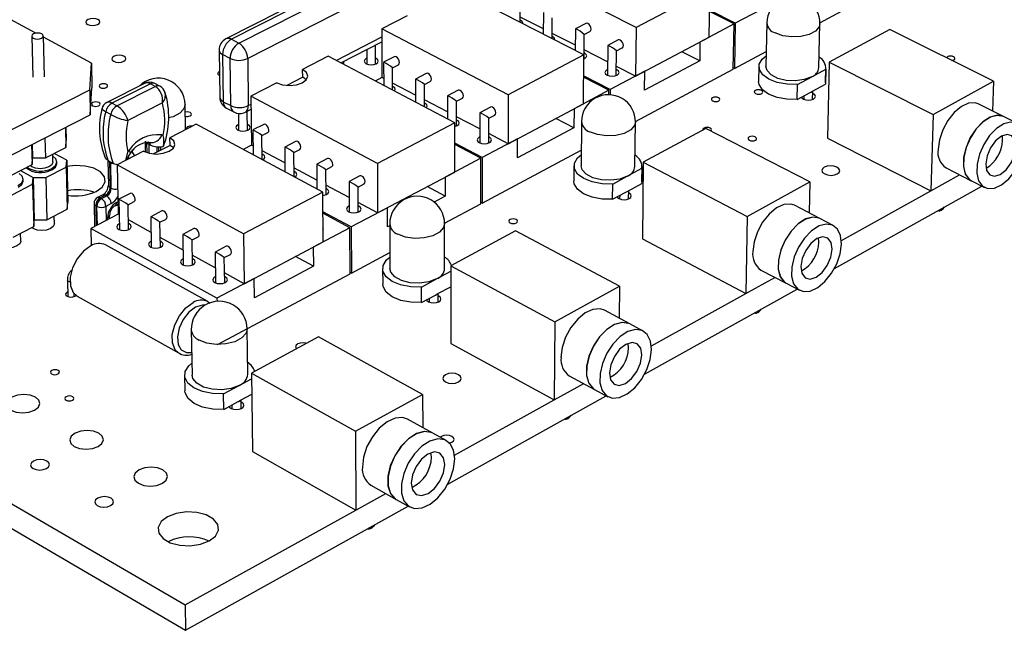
# Model space of a CAD drawing. Extents: x 66 to 206, y 55 to 131.
# Tile 3 of 8: x 115 to 165, y 55 to 86. Entities that reach past the tile are written whole.
import ezdxf

# ---------------------------------------------------------------- set-up
doc = ezdxf.new("R2010")
doc.units = 0
doc.layers.get('0').update_dxf_attribs({"linetype": 'CONTINUOUS'})

msp = doc.modelspace()

# ---------------------------------------------------------------- linework, layer by layer
at = {"color": 7, "linetype": 'CONTINUOUS'}
for p, q in [((116.042, 85.757), (98.706, 95.075)), ((139.409, 92.406), (125.743, 85.472)), ((139.691, 92.388), (126.024, 85.449)), ((126.402, 85.249), (140.069, 92.197)), ((140.509, 91.438), (126.85, 84.471)), ((146.657, 86.048), (140.206, 89.329)), ((143.991, 84.648), (137.539, 87.96)), ((150.422, 88.026), (146.657, 86.048)), ((150.384, 85.556), (150.422, 88.026)), ((140.751, 86.311), (140.755, 87.37)), ((151.717, 86.262), (150.405, 86.923)), ((153.444, 87.176), (151.717, 86.262)), ((156.032, 86.286), (157.841, 87.252)), ((134.977, 86.644), (133.687, 85.982)), ((141.929, 85.978), (140.752, 86.582)), ((141.933, 86.81), (141.928, 85.707)), ((142.376, 85.477), (142.382, 86.538)), ((151.655, 86.229), (150.404, 86.86)), ((140.138, 82.624), (133.687, 85.982)), ((133.687, 85.982), (133.698, 83.5)), ((143.569, 85.973), (143.561, 84.868)), ((144.1, 86.252), (143.57, 85.975)), ((146.657, 86.048), (146.63, 83.567)), ((151.655, 86.229), (149.917, 85.309)), ((151.617, 83.93), (151.655, 86.229)), ((151.717, 86.262), (151.679, 83.963)), ((153.327, 86.292), (153.285, 84.059)), ((155.983, 84.003), (156.031, 86.235)), ((159.6, 85.949), (156.509, 84.286)), ((164.895, 83.313), (159.6, 85.949)), ((115.832, 85.604), (115.885, 83.526)), ((116.478, 83.542), (116.427, 85.62)), ((118.879, 84.233), (116.428, 85.55)), ((126.024, 85.449), (126.402, 85.249)), ((143.563, 85.14), (142.378, 85.748)), ((144.009, 84.452), (144.019, 85.701)), ((144.019, 85.7), (144.309, 85.852)), ((145.744, 85.412), (145.215, 85.133)), ((146.63, 83.567), (150.384, 85.556)), ((125.395, 84.895), (125.429, 82.494)), ((131.599, 84.244), (133.69, 85.32)), ((132.924, 84.926), (132.928, 84.186)), ((133.375, 84.188), (133.37, 85.156)), ((145.206, 84.297), (144.013, 84.91)), ((145.214, 85.132), (145.2, 83.612)), ((145.665, 84.858), (145.955, 85.011)), ((149.917, 85.309), (149.903, 84.347)), ((125.95, 84.471), (125.572, 84.671)), ((125.572, 84.671), (125.606, 82.269)), ((125.983, 82.068), (125.95, 84.471)), ((126.85, 84.471), (126.881, 82.068)), ((130.959, 84.581), (129.651, 83.909)), ((137.41, 81.191), (130.959, 84.581)), ((134.328, 84.554), (133.785, 84.274)), ((143.991, 84.648), (140.138, 82.624)), ((143.972, 82.159), (143.991, 84.648)), ((145.652, 83.606), (145.665, 84.859)), ((149.903, 84.347), (148.985, 84.814)), ((151.679, 83.963), (153.299, 84.828)), ((118.794, 82.866), (118.879, 84.233)), ((118.879, 84.233), (118.907, 82.97)), ((129.654, 83.519), (129.651, 83.909)), ((131.748, 84.166), (131.747, 84.321)), ((133.784, 84.273), (133.789, 83.094)), ((134.24, 83.997), (134.536, 84.151)), ((134.244, 82.855), (134.24, 83.998)), ((146.63, 83.567), (145.657, 84.066)), ((146.625, 81.265), (151.617, 83.93)), ((149.903, 84.347), (147.091, 82.853)), ((151.679, 83.963), (151.618, 83.994)), ((152.925, 84.066), (152.911, 83.299)), ((155.617, 83.536), (156.335, 83.923)), ((156.335, 83.923), (156.318, 83.155)), ((156.325, 83.226), (156.342, 83.994)), ((156.509, 84.286), (156.422, 80.418)), ((156.509, 84.286), (161.806, 81.621)), ((129.654, 83.519), (128.84, 83.1)), ((129.827, 83.389), (129.654, 83.519)), ((133.698, 83.5), (133.354, 83.322)), ((133.788, 83.453), (133.698, 83.5)), ((135.954, 83.705), (135.411, 83.423)), ((135.411, 83.422), (135.414, 82.24)), ((145.272, 82.848), (143.982, 83.513)), ((145.336, 82.882), (143.983, 83.579)), ((147.102, 83.817), (145.336, 82.882)), ((147.091, 82.853), (147.102, 83.817)), ((154.897, 83.149), (155.617, 83.536)), ((108.582, 77.701), (118.794, 82.866)), ((118.794, 82.866), (118.822, 81.601)), ((118.822, 81.601), (118.907, 82.97)), ((121.579, 83.197), (119.665, 82.226)), ((121.884, 83.184), (119.924, 82.188)), ((120.178, 82.051), (122.139, 83.048)), ((122.139, 83.048), (121.884, 83.184)), ((122.365, 83.061), (122.111, 83.197)), ((128.336, 83.234), (127.017, 82.556)), ((135.413, 82.6), (134.243, 83.214)), ((135.867, 83.146), (136.164, 83.3)), ((135.869, 82.001), (135.867, 83.147)), ((145.336, 82.882), (145.333, 82.618)), ((154.882, 82.38), (154.897, 83.149)), ((155.661, 82.801), (156.318, 83.155)), ((156.325, 83.226), (156.318, 83.155)), ((161.806, 81.621), (164.895, 83.313)), ((164.895, 83.313), (164.845, 81.79)), ((133.467, 79.12), (127.017, 82.556)), ((127.017, 82.556), (127.047, 80.057)), ((137.047, 81.743), (135.869, 82.361)), ((137.589, 82.85), (137.047, 82.567)), ((137.047, 82.566), (137.047, 81.382)), ((137.504, 82.289), (137.801, 82.445)), ((140.138, 82.624), (140.131, 80.125)), ((145.272, 82.848), (143.494, 81.907)), ((145.27, 82.621), (145.272, 82.848)), ((154.882, 82.38), (155.54, 82.736)), ((155.219, 82.562), (155.215, 82.396)), ((155.54, 82.736), (155.661, 82.801)), ((155.665, 82.386), (155.674, 82.808)), ((120.178, 82.051), (119.924, 82.188)), ((122.497, 82.205), (120.736, 81.307)), ((123.677, 80.842), (123.656, 82.117)), ((125.606, 82.269), (125.983, 82.068)), ((125.764, 81.944), (126.141, 81.743)), ((126.73, 81.738), (127.025, 81.89)), ((137.504, 81.032), (137.504, 82.29)), ((139.234, 81.99), (138.692, 81.706)), ((140.131, 80.125), (143.972, 82.159)), ((143.494, 81.907), (143.487, 80.938)), ((165.398, 81.513), (164.112, 82.156)), ((108.626, 76.421), (118.822, 81.601)), ((119.862, 81.613), (119.607, 81.751)), ((126.373, 81.671), (126.385, 80.806)), ((126.837, 80.812), (126.824, 81.787)), ((138.691, 80.88), (137.504, 81.503)), ((138.692, 81.705), (138.69, 80.169)), ((139.147, 80.166), (139.15, 81.429)), ((139.15, 81.428), (139.447, 81.585)), ((143.487, 80.938), (142.568, 81.416)), ((161.806, 81.621), (161.694, 77.731)), ((166.085, 81.17), (165.405, 81.509)), ((117.551, 80.955), (117.575, 79.941)), ((117.582, 80.971), (117.598, 80.285)), ((124.225, 81.123), (122.886, 80.435)), ((130.675, 77.653), (124.225, 81.123)), ((127.666, 81.113), (127.111, 80.826)), ((137.41, 81.191), (133.467, 79.12)), ((137.41, 78.684), (137.41, 81.191)), ((143.487, 80.938), (140.61, 79.409)), ((143.875, 81.256), (143.858, 78.999)), ((146.6, 78.972), (146.625, 81.23)), ((150.221, 80.905), (147.023, 79.185)), ((155.522, 78.178), (150.221, 80.905)), ((116.508, 80.425), (116.533, 79.409)), ((122.893, 80.042), (122.886, 80.435)), ((127.11, 80.825), (127.126, 79.562)), ((127.574, 80.548), (127.877, 80.705)), ((127.588, 79.314), (127.574, 80.548)), ((140.614, 80.381), (138.806, 79.423)), ((140.131, 80.125), (139.148, 80.64)), ((140.61, 79.409), (140.614, 80.381)), ((156.422, 80.418), (161.694, 77.731)), ((165.356, 80.299), (165.341, 80.521)), ((115.828, 80.079), (115.854, 79.063)), ((115.861, 80.096), (115.879, 79.409)), ((116.533, 79.409), (117.575, 79.941)), ((117.575, 79.941), (117.598, 80.285)), ((121.613, 80.255), (121.624, 79.705)), ((121.895, 80.063), (121.642, 80.2)), ((121.816, 80.089), (121.689, 80.158)), ((121.906, 80.057), (121.895, 80.063)), ((122.893, 80.042), (122.047, 79.607)), ((122.417, 79.797), (122.414, 79.97)), ((123.064, 79.911), (122.893, 80.042)), ((127.047, 80.057), (126.619, 79.835)), ((127.12, 80.017), (127.047, 80.057)), ((129.292, 80.243), (128.737, 79.955)), ((128.737, 79.954), (128.75, 78.689)), ((138.806, 79.423), (137.41, 80.159)), ((138.741, 79.389), (137.41, 80.091)), ((115.854, 79.063), (115.879, 79.409)), ((115.879, 79.409), (116.533, 79.409)), ((116.914, 79.197), (116.904, 79.599)), ((117.622, 79.282), (116.976, 79.635)), ((121.541, 79.744), (120.19, 79.051)), ((127.126, 79.586), (127.103, 79.575)), ((128.745, 79.145), (127.583, 79.769)), ((129.2, 79.676), (129.504, 79.835)), ((129.213, 78.44), (129.2, 79.677)), ((130.927, 79.369), (130.372, 79.079)), ((138.741, 79.389), (136.922, 78.426)), ((138.738, 77.056), (138.741, 79.389)), ((138.802, 77.09), (143.864, 79.792)), ((138.806, 79.423), (138.802, 77.09)), ((114.805, 78.529), (115.854, 79.063)), ((116.558, 78.404), (117.599, 78.937)), ((117.123, 79.124), (117.121, 79.202)), ((117.599, 78.937), (117.622, 79.282)), ((117.599, 78.937), (117.65, 76.789)), ((117.622, 79.282), (117.672, 77.135)), ((119.716, 79.274), (119.742, 78.016)), ((119.733, 79.262), (119.728, 79.264)), ((119.986, 79.123), (119.733, 79.262)), ((119.866, 79.162), (119.803, 79.197)), ((119.803, 79.197), (119.83, 77.901)), ((119.893, 77.867), (119.866, 79.162)), ((119.991, 79.121), (119.986, 79.123)), ((126.638, 75.533), (120.19, 79.051)), ((120.19, 79.051), (120.242, 76.532)), ((130.379, 78.267), (129.208, 78.896)), ((130.372, 79.078), (130.383, 77.81)), ((130.837, 78.8), (131.141, 78.959)), ((133.467, 79.12), (133.479, 76.602)), ((143.492, 79.001), (143.487, 78.226)), ((146.213, 78.474), (146.956, 78.874)), ((146.956, 78.874), (146.947, 78.098)), ((146.957, 78.192), (146.966, 78.967)), ((147.023, 79.185), (146.979, 75.274)), ((147.023, 79.185), (152.325, 76.427)), ((162.47, 78.895), (163.753, 78.244)), ((115.259, 78.76), (115.904, 78.404)), ((115.88, 78.058), (115.904, 78.404)), ((115.904, 78.404), (115.96, 76.254)), ((115.904, 78.404), (116.558, 78.404)), ((116.558, 78.404), (116.611, 76.254)), ((128.749, 78.713), (128.726, 78.702)), ((130.847, 77.532), (130.837, 78.8)), ((132.572, 78.489), (132.017, 78.198)), ((133.479, 76.602), (137.41, 78.684)), ((136.922, 78.426), (136.923, 77.45)), ((145.469, 78.074), (146.213, 78.474)), ((161.694, 77.731), (163.16, 78.544)), ((114.832, 77.522), (115.88, 78.058)), ((115.404, 78.247), (115.402, 78.326)), ((115.88, 78.058), (115.935, 75.905)), ((119.83, 77.901), (119.893, 77.867)), ((132.022, 77.385), (130.843, 78.018)), ((132.017, 78.197), (132.027, 76.645)), ((132.483, 77.918), (132.787, 78.079)), ((132.49, 76.647), (132.483, 77.919)), ((136.923, 77.45), (136.004, 77.939)), ((145.461, 77.296), (145.469, 78.074)), ((146.268, 77.732), (146.947, 78.098)), ((146.957, 78.192), (146.947, 78.098)), ((152.325, 76.427), (155.522, 78.178)), ((155.522, 78.178), (155.488, 76.602)), ((156.779, 73.776), (164.301, 77.966)), ((163.76, 78.24), (164.437, 77.897)), ((119.458, 77.519), (119.188, 77.38)), ((119.6, 77.505), (119.33, 77.366)), ((119.33, 77.366), (119.393, 77.332)), ((119.393, 77.332), (119.663, 77.471)), ((119.663, 77.471), (119.6, 77.505)), ((120.849, 77.591), (120.28, 77.297)), ((130.675, 77.653), (126.638, 75.533)), ((130.383, 77.835), (130.359, 77.823)), ((130.695, 75.128), (130.675, 77.653)), ((136.923, 77.45), (136.36, 77.151)), ((145.461, 77.296), (146.143, 77.664)), ((145.823, 77.491), (145.821, 77.317)), ((146.143, 77.664), (146.268, 77.732)), ((146.278, 77.312), (146.283, 77.74)), ((157.13, 75.199), (161.693, 77.731)), ((117.65, 76.789), (117.672, 77.135)), ((119.012, 77.085), (119.038, 75.909)), ((119.163, 76.935), (119.1, 76.97)), ((119.891, 77.075), (119.621, 76.935)), ((120.088, 76.97), (120.231, 77.044)), ((120.28, 77.297), (120.312, 75.738)), ((120.751, 77.017), (121.062, 77.178)), ((120.776, 75.748), (120.751, 77.017)), ((133.974, 76.864), (132.124, 75.884)), ((133.479, 76.602), (132.487, 77.135)), ((133.978, 75.885), (133.974, 76.864)), ((136.893, 76.071), (138.738, 77.056)), ((138.802, 77.09), (138.738, 77.125)), ((156.029, 76.322), (154.741, 76.988)), ((116.611, 76.254), (117.65, 76.789)), ((116.991, 76.053), (116.981, 76.444)), ((120.242, 76.532), (118.855, 75.814)), ((119.807, 76.307), (119.804, 76.473)), ((120.296, 76.502), (120.242, 76.532)), ((122.474, 76.701), (121.905, 76.406)), ((121.905, 76.405), (121.934, 74.843)), ((132.124, 75.884), (130.683, 76.662)), ((132.057, 75.849), (130.683, 76.591)), ((152.325, 76.427), (152.256, 72.494)), ((114.891, 75.367), (115.935, 75.905)), ((115.935, 75.905), (115.96, 76.254)), ((115.96, 76.254), (116.611, 76.254)), ((121.92, 75.609), (120.766, 76.244)), ((122.377, 76.125), (122.688, 76.287)), ((122.4, 74.852), (122.377, 76.125)), ((132.057, 75.849), (130.195, 74.863)), ((132.073, 73.499), (132.057, 75.849)), ((132.124, 75.884), (132.139, 73.534)), ((134.096, 75.948), (133.978, 75.885)), ((134.096, 76.045), (134.105, 73.763)), ((136.895, 73.77), (136.893, 76.052)), ((156.716, 75.967), (156.036, 76.319)), ((115.277, 75.17), (115.267, 75.561)), ((125.283, 72.261), (118.855, 75.814)), ((118.855, 75.814), (118.874, 74.936)), ((123.553, 74.711), (122.391, 75.35)), ((124.108, 75.806), (123.54, 75.509)), ((123.54, 75.509), (123.566, 73.943)), ((124.012, 75.228), (124.324, 75.391)), ((126.638, 75.533), (126.671, 72.996)), ((140.516, 75.685), (137.206, 73.905)), ((145.82, 72.863), (140.516, 75.685)), ((124.813, 72.082), (119.598, 74.969)), ((124.033, 73.951), (124.012, 75.228)), ((125.752, 74.905), (125.184, 74.607)), ((126.671, 72.996), (130.695, 75.128)), ((130.195, 74.863), (130.204, 73.88)), ((146.979, 75.274), (152.256, 72.494)), ((155.979, 75.105), (155.962, 75.324)), ((125.196, 73.807), (124.025, 74.451)), ((125.184, 74.606), (125.207, 73.038)), ((125.658, 74.325), (125.97, 74.49)), ((130.204, 73.88), (129.285, 74.381)), ((132.139, 73.534), (134.102, 74.582)), ((125.676, 73.044), (125.658, 74.326)), ((130.204, 73.88), (127.189, 72.278)), ((137.206, 73.905), (142.511, 71.05)), ((137.206, 73.905), (137.207, 69.951)), ((125.318, 69.893), (132.073, 73.499)), ((126.671, 72.996), (125.669, 73.547)), ((132.139, 73.534), (132.072, 73.57)), ((133.733, 73.761), (133.737, 72.977)), ((136.485, 73.237), (137.206, 73.626)), ((153.029, 73.691), (154.313, 73.017)), ((117.659, 73.161), (117.678, 72.333)), ((127.177, 73.264), (125.283, 72.261)), ((127.189, 72.278), (127.177, 73.264)), ((135.714, 72.823), (136.485, 73.237)), ((135.716, 72.037), (135.714, 72.823)), ((136.55, 72.487), (137.206, 72.842)), ((142.511, 71.05), (145.82, 72.863)), ((145.82, 72.863), (145.804, 71.232)), ((152.256, 72.494), (153.741, 73.318)), ((154.32, 73.014), (154.999, 72.658)), ((118.004, 72.341), (118.001, 72.476)), ((118.145, 72.362), (123.348, 69.45)), ((135.716, 72.037), (136.421, 72.418)), ((136.421, 72.418), (136.55, 72.487)), ((136.568, 72.064), (136.567, 72.496)), ((147.09, 68.378), (154.882, 72.719)), ((147.439, 69.822), (152.255, 72.494)), ((125.283, 72.261), (125.285, 72.094)), ((136.102, 72.246), (136.103, 72.063)), ((146.333, 70.949), (145.044, 71.638)), ((142.511, 71.05), (142.486, 67.073)), ((147.021, 70.581), (146.34, 70.945)), ((123.973, 70.649), (124.01, 68.342)), ((126.849, 68.387), (126.82, 70.694)), ((130.469, 70.282), (127.04, 68.438)), ((135.773, 67.358), (130.469, 70.282)), ((137.207, 69.951), (142.486, 67.073)), ((146.273, 69.729), (146.253, 69.943)), ((123.348, 69.45), (123.318, 69.468)), ((123.631, 68.334), (123.645, 67.541)), ((127.04, 68.438), (132.344, 65.48)), ((127.04, 68.438), (127.09, 64.441)), ((143.255, 68.305), (144.54, 67.608)), ((125.616, 67.387), (126.414, 67.816)), ((126.414, 67.816), (127.044, 68.155)), ((142.486, 67.073), (143.989, 67.907)), ((125.627, 66.593), (125.616, 67.387)), ((126.491, 67.059), (127.054, 67.362)), ((132.344, 65.48), (135.773, 67.358)), ((135.773, 67.358), (135.776, 65.668)), ((144.547, 67.604), (145.226, 67.236)), ((125.627, 66.593), (126.357, 66.987)), ((126.041, 66.816), (126.043, 66.624)), ((126.357, 66.987), (126.491, 67.059)), ((126.516, 66.631), (126.511, 67.069)), ((137.056, 62.788), (145.132, 67.287)), ((137.401, 64.252), (142.486, 67.073)), ((136.292, 65.382), (135.003, 66.097)), ((106.29, 65.502), (123.679, 55.336)), ((132.344, 65.48), (132.369, 61.459)), ((136.98, 65.001), (136.299, 65.379)), ((108.891, 65.225), (123.657, 56.626)), ((127.09, 64.441), (132.369, 61.459)), ((136.22, 64.161), (136.198, 64.371)), ((132.369, 61.459), (133.889, 62.302)), ((133.13, 62.729), (134.416, 62.006)), ((134.423, 62.002), (135.102, 61.621)), ((123.657, 56.626), (132.368, 61.459)), ((123.679, 55.336), (135.031, 61.66)), ((123.657, 56.626), (123.679, 55.336))]:
    msp.add_line(p, q, dxfattribs=at)
at = {"color": 8, "linetype": 'CONTINUOUS'}
for p, q in [((131.359, 84.371), (133.688, 85.569)), ((126.881, 82.068), (127.022, 82.14)), ((121.689, 80.158), (121.698, 79.677)), ((121.824, 79.641), (121.816, 80.089)), ((122.21, 79.976), (122.215, 79.693)), ((122.315, 79.745), (122.311, 79.968)), ((119.1, 76.97), (119.122, 75.952)), ((119.184, 75.984), (119.163, 76.935)), ((119.621, 76.935), (119.636, 76.219)), ((120.162, 77.136), (120.229, 77.17)), ((119.704, 76.254), (119.702, 76.344))]:
    msp.add_line(p, q, dxfattribs=at)
at = {"color": 7, "linetype": 'CONTINUOUS'}
for points in [[(119.195, 86.199), (119.275, 86.258), (119.307, 86.329), (119.284, 86.399), (119.211, 86.458), (119.098, 86.498), (118.963, 86.512), (118.826, 86.498), (118.709, 86.458), (118.628, 86.399), (118.596, 86.329), (118.619, 86.258), (118.692, 86.199), (118.805, 86.159), (118.94, 86.145), (119.077, 86.159), (119.195, 86.199)], [(144.309, 85.852), (144.317, 85.857), (144.353, 85.901), (144.366, 85.969), (144.354, 86.049), (144.32, 86.13), (144.268, 86.199), (144.206, 86.245), (144.144, 86.262), (144.1, 86.252)], [(116.332, 85.503), (116.4, 85.553), (116.426, 85.612), (116.408, 85.671), (116.347, 85.721), (116.253, 85.754), (116.14, 85.766), (116.026, 85.754), (115.927, 85.721), (115.859, 85.671), (115.832, 85.612), (115.85, 85.553), (115.911, 85.503), (116.005, 85.47), (116.118, 85.458), (116.233, 85.47), (116.332, 85.503)], [(145.955, 85.011), (145.963, 85.016), (145.999, 85.06), (146.012, 85.128), (146, 85.209), (145.966, 85.289), (145.914, 85.358), (145.852, 85.405), (145.789, 85.422), (145.744, 85.412)], [(120.524, 84.325), (120.605, 84.386), (120.636, 84.457), (120.613, 84.528), (120.539, 84.588), (120.426, 84.628), (120.29, 84.642), (120.152, 84.628), (120.034, 84.588), (119.953, 84.528), (119.922, 84.457), (119.945, 84.386), (120.019, 84.325), (120.132, 84.285), (120.268, 84.271), (120.406, 84.285), (120.524, 84.325)], [(132.926, 84.476), (132.9, 84.464), (132.821, 84.403), (132.793, 84.332), (132.819, 84.261), (132.896, 84.201), (133.011, 84.161), (133.148, 84.146), (133.285, 84.161), (133.402, 84.201), (133.402, 84.201)], [(133.402, 84.201), (133.48, 84.261), (133.508, 84.332), (133.482, 84.403), (133.405, 84.464), (133.373, 84.478)], [(134.592, 84.269), (134.579, 84.35), (134.544, 84.431), (134.492, 84.5), (134.431, 84.547), (134.37, 84.564), (134.328, 84.554)], [(143.989, 84.444), (144.044, 84.468), (144.121, 84.529), (144.147, 84.601), (144.118, 84.672), (144.038, 84.733), (144.011, 84.746)], [(154.897, 83.149), (154.368, 83.157), (153.864, 83.249), (153.435, 83.416), (153.12, 83.642), (152.95, 83.905), (152.941, 84.179), (153.094, 84.439), (153.295, 84.603)], [(162.866, 84.402), (162.909, 84.439), (162.922, 84.482), (162.902, 84.525), (162.852, 84.562), (162.779, 84.586), (162.696, 84.595), (162.613, 84.586), (162.545, 84.562), (162.501, 84.525), (162.492, 84.509)], [(162.767, 84.373), (162.797, 84.378), (162.866, 84.402)], [(128.336, 83.234), (128.631, 83.13), (128.981, 83.094), (129.333, 83.13), (129.633, 83.234), (129.835, 83.389), (129.91, 83.572), (129.845, 83.754), (129.651, 83.909)], [(145.203, 83.905), (145.17, 83.89), (145.093, 83.828), (145.068, 83.756), (145.097, 83.684), (145.177, 83.623)], [(145.177, 83.623), (145.296, 83.582), (145.435, 83.568), (145.573, 83.582), (145.689, 83.623), (145.766, 83.684), (145.791, 83.756), (145.762, 83.828), (145.682, 83.89), (145.655, 83.902)], [(155.617, 83.536), (155.241, 83.396), (154.792, 83.333), (154.323, 83.354), (153.892, 83.457), (153.551, 83.63), (153.341, 83.852), (153.285, 84.059)], [(125.411, 83.806), (125.386, 83.795), (125.338, 83.758), (125.319, 83.715), (125.334, 83.671), (125.38, 83.635), (125.413, 83.62)], [(136.164, 83.3), (136.173, 83.306), (136.207, 83.351), (136.219, 83.419), (136.207, 83.499), (136.172, 83.581), (136.12, 83.65), (136.059, 83.697), (135.997, 83.714), (135.954, 83.705)], [(119.639, 82.989), (119.688, 83.026), (119.707, 83.069), (119.693, 83.113), (119.648, 83.15), (119.579, 83.174), (119.496, 83.183), (119.412, 83.174), (119.34, 83.15), (119.291, 83.113), (119.271, 83.069), (119.285, 83.026), (119.33, 82.989), (119.4, 82.964), (119.482, 82.955), (119.566, 82.964), (119.639, 82.989)], [(134.337, 82.806), (134.352, 82.823), (134.38, 82.895), (134.353, 82.968), (134.275, 83.029), (134.243, 83.044)], [(153.067, 82.68), (153.112, 82.717), (153.126, 82.761), (153.108, 82.804), (153.058, 82.841), (152.986, 82.866), (152.902, 82.875), (152.819, 82.866), (152.75, 82.841), (152.704, 82.804), (152.69, 82.761), (152.709, 82.717), (152.758, 82.68), (152.83, 82.655), (152.914, 82.646), (152.997, 82.655), (153.067, 82.68)], [(154.882, 82.38), (154.353, 82.389), (153.85, 82.481), (153.42, 82.648), (153.106, 82.874), (152.936, 83.137), (152.911, 83.299)], [(137.801, 82.445), (137.809, 82.45), (137.844, 82.495), (137.857, 82.563), (137.844, 82.644), (137.809, 82.725), (137.757, 82.795), (137.695, 82.842), (137.633, 82.86), (137.589, 82.85)], [(150.876, 82.307), (150.922, 82.344), (150.936, 82.388), (150.918, 82.431), (150.869, 82.468), (150.797, 82.493), (150.713, 82.502), (150.629, 82.493), (150.56, 82.468), (150.514, 82.431), (150.499, 82.388), (150.518, 82.344), (150.567, 82.307), (150.639, 82.282), (150.723, 82.273), (150.806, 82.282), (150.876, 82.307)], [(155.095, 82.496), (155.115, 82.466), (155.197, 82.405), (155.316, 82.364), (155.455, 82.35), (155.591, 82.364), (155.706, 82.405)], [(155.706, 82.405), (155.78, 82.466), (155.803, 82.538), (155.771, 82.61), (155.69, 82.671), (155.671, 82.679)], [(119.251, 82.063), (119.3, 82.1), (119.32, 82.144), (119.306, 82.188), (119.261, 82.225), (119.191, 82.25), (119.108, 82.259), (119.024, 82.25), (118.951, 82.225), (118.902, 82.188), (118.882, 82.144), (118.896, 82.1), (118.941, 82.063), (119.011, 82.038), (119.094, 82.029), (119.178, 82.038), (119.251, 82.063)], [(135.963, 81.952), (135.978, 81.968), (136.006, 82.041), (135.979, 82.114), (135.9, 82.176), (135.869, 82.191)], [(139.447, 81.585), (139.455, 81.59), (139.491, 81.634), (139.503, 81.703), (139.491, 81.784), (139.456, 81.865), (139.403, 81.935), (139.341, 81.983), (139.279, 82), (139.234, 81.99)], [(164.112, 82.156), (163.953, 82.209), (163.616, 82.191), (163.25, 82.025), (162.888, 81.724), (162.561, 81.316), (162.3, 80.838), (162.128, 80.331), (162.059, 79.842)], [(123.915, 81.546), (123.964, 81.584), (123.983, 81.628), (123.968, 81.672), (123.922, 81.709), (123.852, 81.734), (123.769, 81.743), (123.685, 81.734), (123.663, 81.728)], [(165.398, 81.513), (165.387, 81.518), (165.077, 81.575), (164.722, 81.481), (164.354, 81.244), (164.005, 80.885), (163.708, 80.436), (163.488, 79.936), (163.365, 79.432), (163.351, 78.968), (163.446, 78.585), (163.642, 78.317), (163.753, 78.244)], [(165.405, 81.509), (165.394, 81.515), (165.084, 81.572), (164.729, 81.478), (164.361, 81.241), (164.012, 80.881), (163.714, 80.432), (163.495, 79.933), (163.372, 79.429), (163.358, 78.964), (163.453, 78.581), (163.649, 78.314), (163.76, 78.24)], [(124.02, 81.018), (123.96, 81.022), (123.875, 81.013), (123.803, 80.988), (123.754, 80.951), (123.735, 80.907), (123.742, 80.875)], [(126.381, 81.102), (126.358, 81.092), (126.278, 81.03), (126.247, 80.957), (126.272, 80.884), (126.348, 80.823), (126.464, 80.782), (126.602, 80.767), (126.741, 80.782), (126.86, 80.823), (126.86, 80.823)], [(126.86, 80.823), (126.94, 80.884), (126.97, 80.957), (126.945, 81.03), (126.869, 81.092), (126.833, 81.108)], [(127.931, 80.824), (127.918, 80.905), (127.883, 80.987), (127.831, 81.057), (127.769, 81.104), (127.709, 81.122), (127.666, 81.113)], [(137.41, 81.004), (137.416, 81.005), (137.535, 81.047), (137.614, 81.109), (137.642, 81.182), (137.614, 81.256), (137.535, 81.318), (137.504, 81.332)], [(150.474, 80.774), (150.495, 80.795), (150.51, 80.84), (150.491, 80.884), (150.442, 80.921), (150.37, 80.946), (150.285, 80.955), (150.202, 80.946), (150.132, 80.921), (150.086, 80.884), (150.071, 80.84), (150.073, 80.825)], [(166.495, 80.214), (166.456, 80.642), (166.311, 80.972), (166.074, 81.175), (165.763, 81.232), (165.409, 81.137), (165.04, 80.9), (164.692, 80.54), (164.394, 80.09), (164.174, 79.59), (164.051, 79.085), (164.036, 78.621), (164.131, 78.238), (164.326, 77.97), (164.604, 77.842), (164.941, 77.863), (165.306, 78.033), (165.666, 78.335), (165.991, 78.743), (166.251, 79.221), (166.424, 79.726), (166.495, 80.214)], [(121.541, 79.744), (121.837, 79.638), (122.19, 79.601), (122.547, 79.638), (122.853, 79.744), (123.061, 79.903), (123.141, 80.09), (123.079, 80.277), (122.886, 80.435)], [(138.69, 80.468), (138.661, 80.455), (138.582, 80.392), (138.555, 80.318), (138.583, 80.245), (138.662, 80.182)], [(138.662, 80.182), (138.781, 80.14), (138.922, 80.125), (139.062, 80.14), (139.18, 80.182), (139.259, 80.245), (139.287, 80.318), (139.258, 80.392), (139.179, 80.455), (139.148, 80.469)], [(152.748, 80.306), (152.794, 80.344), (152.808, 80.388), (152.789, 80.433), (152.74, 80.47), (152.667, 80.495), (152.582, 80.504), (152.499, 80.495), (152.429, 80.47), (152.383, 80.433), (152.368, 80.388), (152.387, 80.344), (152.437, 80.306), (152.509, 80.281), (152.594, 80.272), (152.678, 80.281), (152.748, 80.306)], [(166.034, 79.958), (165.988, 80.298), (165.832, 80.521), (165.59, 80.594), (165.297, 80.505), (164.999, 80.268), (164.742, 79.917), (164.564, 79.508), (164.494, 79.103), (164.54, 78.763), (164.697, 78.541), (164.941, 78.469), (165.233, 78.559), (165.53, 78.797), (165.786, 79.146), (165.963, 79.554), (166.034, 79.958)], [(129.504, 79.835), (129.513, 79.84), (129.547, 79.885), (129.559, 79.953), (129.546, 80.035), (129.51, 80.117), (129.458, 80.187), (129.396, 80.235), (129.335, 80.253), (129.292, 80.243)], [(116.857, 78.87), (117.046, 79.013), (117.121, 79.181), (117.069, 79.349), (116.907, 79.487)], [(119.728, 79.264), (119.619, 79.35), (119.592, 79.408)], [(120.637, 79.28), (120.733, 79.701), (120.734, 79.705)], [(120.814, 79.371), (120.748, 79.439), (120.735, 79.454)], [(121.09, 79.513), (120.995, 79.654), (120.958, 79.813)], [(127.613, 79.3), (127.694, 79.363), (127.724, 79.437), (127.699, 79.511), (127.621, 79.574), (127.585, 79.591)], [(131.141, 78.959), (131.149, 78.964), (131.184, 79.009), (131.196, 79.078), (131.183, 79.159), (131.147, 79.242), (131.095, 79.312), (131.033, 79.36), (130.971, 79.378), (130.927, 79.369)], [(145.469, 78.074), (144.931, 78.082), (144.422, 78.178), (143.99, 78.35), (143.677, 78.584), (143.513, 78.855), (143.513, 79.139), (143.676, 79.408), (143.862, 79.562)], [(116.914, 79.197), (116.913, 79.181), (116.857, 79.055), (116.715, 78.948), (116.508, 78.877), (116.268, 78.851), (116.031, 78.877), (115.834, 78.948), (115.748, 79.009)], [(116.859, 78.792), (117.048, 78.935), (117.123, 79.103), (117.123, 79.124)], [(119.127, 77.697), (119.431, 77.918), (119.578, 78.178), (119.549, 78.445), (119.35, 78.689), (119.004, 78.878), (118.553, 78.991), (118.051, 79.014), (117.629, 78.961)], [(120.198, 79.05), (120.02, 79.106), (119.991, 79.121)], [(146.213, 78.474), (145.827, 78.329), (145.367, 78.264), (144.891, 78.286), (144.456, 78.393), (144.115, 78.571), (143.909, 78.8), (143.858, 78.999)], [(156.924, 78.587), (157.018, 78.665), (157.046, 78.757), (157.006, 78.85), (156.902, 78.928), (156.751, 78.98), (156.576, 78.998), (156.403, 78.98), (156.259, 78.928), (156.165, 78.85), (156.136, 78.757), (156.176, 78.665), (156.28, 78.587), (156.431, 78.535), (156.606, 78.516), (156.779, 78.535), (156.924, 78.587)], [(115.134, 77.99), (115.325, 78.134), (115.401, 78.303), (115.35, 78.472), (115.186, 78.611)], [(129.239, 78.426), (129.32, 78.489), (129.35, 78.563), (129.324, 78.638), (129.246, 78.701), (129.21, 78.718)], [(132.787, 78.079), (132.795, 78.083), (132.83, 78.128), (132.842, 78.197), (132.829, 78.279), (132.794, 78.361), (132.741, 78.432), (132.678, 78.48), (132.616, 78.499), (132.572, 78.489)], [(115.136, 77.912), (115.327, 78.055), (115.403, 78.224), (115.404, 78.247)], [(145.461, 77.296), (144.924, 77.305), (144.415, 77.401), (143.984, 77.574), (143.671, 77.808), (143.507, 78.08), (143.487, 78.226)], [(121.115, 77.297), (121.101, 77.379), (121.065, 77.462), (121.013, 77.533), (120.951, 77.582), (120.891, 77.6), (120.849, 77.591)], [(130.676, 77.491), (130.753, 77.503), (130.874, 77.545), (130.955, 77.609), (130.985, 77.684), (130.959, 77.759), (130.88, 77.823), (130.844, 77.84)], [(145.696, 77.423), (145.715, 77.392), (145.796, 77.329), (145.916, 77.287), (146.057, 77.272), (146.196, 77.287), (146.314, 77.329)], [(146.314, 77.329), (146.391, 77.392), (146.417, 77.467), (146.387, 77.541), (146.306, 77.604), (146.281, 77.616)], [(132.025, 76.952), (132, 76.94), (131.919, 76.876), (131.889, 76.8), (131.916, 76.725), (131.995, 76.661)], [(131.995, 76.661), (132.115, 76.618), (132.256, 76.603), (132.398, 76.618), (132.519, 76.661), (132.601, 76.725), (132.63, 76.8), (132.603, 76.876), (132.524, 76.94), (132.488, 76.956)], [(154.741, 76.988), (154.554, 77.05), (154.204, 77.027), (153.825, 76.854), (153.451, 76.545), (153.116, 76.129), (152.85, 75.642), (152.676, 75.128), (152.611, 74.632)], [(122.688, 76.287), (122.697, 76.292), (122.731, 76.337), (122.741, 76.406), (122.728, 76.488), (122.692, 76.571), (122.639, 76.643), (122.577, 76.691), (122.516, 76.71), (122.474, 76.701)], [(156.029, 76.322), (155.997, 76.338), (155.673, 76.391), (155.305, 76.292), (154.924, 76.047), (154.565, 75.679), (154.261, 75.221), (154.038, 74.714), (153.916, 74.202), (153.907, 73.733), (154.011, 73.347), (154.218, 73.08), (154.313, 73.017)], [(156.036, 76.319), (156.004, 76.334), (155.68, 76.388), (155.311, 76.288), (154.931, 76.043), (154.572, 75.676), (154.268, 75.218), (154.045, 74.71), (153.923, 74.199), (153.914, 73.729), (154.018, 73.344), (154.225, 73.076), (154.32, 73.014)], [(116.991, 76.053), (116.99, 76.037), (116.935, 75.91), (116.793, 75.802), (116.587, 75.73), (116.347, 75.705), (116.112, 75.73), (115.915, 75.802), (115.838, 75.855)], [(120.305, 76.048), (120.286, 76.039), (120.202, 75.974), (120.169, 75.898), (120.193, 75.822), (120.27, 75.758)], [(120.27, 75.758), (120.389, 75.715), (120.53, 75.7), (120.673, 75.715), (120.796, 75.758), (120.88, 75.822), (120.912, 75.898), (120.888, 75.974), (120.811, 76.039), (120.77, 76.058)], [(130.69, 75.725), (130.709, 75.785), (130.689, 75.851)], [(140.553, 76.095), (140.601, 76.133), (140.617, 76.179), (140.6, 76.225), (140.551, 76.263), (140.478, 76.289), (140.393, 76.298), (140.308, 76.289), (140.235, 76.263), (140.187, 76.225), (140.171, 76.179), (140.188, 76.133), (140.237, 76.095), (140.31, 76.069), (140.395, 76.06), (140.48, 76.069), (140.553, 76.095)], [(157.134, 75.017), (157.089, 75.449), (156.934, 75.781), (156.684, 75.983), (156.361, 76.036), (155.992, 75.936), (155.611, 75.691), (155.252, 75.322), (154.948, 74.864), (154.725, 74.356), (154.603, 73.844), (154.593, 73.374), (154.696, 72.988), (154.903, 72.72), (155.195, 72.594), (155.545, 72.621), (155.923, 72.797), (156.295, 73.107), (156.628, 73.524), (156.893, 74.01), (157.067, 74.523), (157.134, 75.017)], [(124.324, 75.391), (124.333, 75.396), (124.367, 75.441), (124.378, 75.51), (124.364, 75.592), (124.328, 75.676), (124.275, 75.747), (124.213, 75.796), (124.151, 75.815), (124.108, 75.806)], [(156.658, 74.753), (156.606, 75.095), (156.441, 75.319), (156.187, 75.389), (155.884, 75.295), (155.576, 75.051), (155.313, 74.694), (155.132, 74.278), (155.064, 73.867), (155.117, 73.525), (155.283, 73.302), (155.537, 73.233), (155.84, 73.328), (156.147, 73.572), (156.409, 73.929), (156.589, 74.343), (156.658, 74.753)], [(115.277, 75.17), (115.276, 75.153), (115.22, 75.025), (115.077, 74.917), (114.87, 74.845), (114.63, 74.819), (114.394, 74.845), (114.197, 74.917), (114.12, 74.97)], [(118.847, 74.923), (118.476, 74.653), (118.153, 74.263), (117.917, 73.801), (117.797, 73.323), (117.807, 72.885), (117.946, 72.543), (118.145, 72.362)], [(121.928, 75.155), (121.909, 75.145), (121.824, 75.08), (121.792, 75.004), (121.817, 74.927), (121.894, 74.862)], [(121.894, 74.862), (122.013, 74.819), (122.155, 74.804), (122.298, 74.819), (122.421, 74.862), (122.505, 74.927), (122.537, 75.004), (122.513, 75.08), (122.435, 75.145), (122.394, 75.164)], [(125.97, 74.49), (125.978, 74.494), (126.012, 74.539), (126.023, 74.608), (126.01, 74.691), (125.974, 74.775), (125.921, 74.846), (125.858, 74.895), (125.796, 74.914), (125.752, 74.905)], [(135.714, 72.823), (135.167, 72.832), (134.652, 72.93), (134.219, 73.109), (133.908, 73.351), (133.75, 73.632), (133.759, 73.925), (133.934, 74.204), (134.103, 74.346)], [(123.561, 74.256), (123.54, 74.246), (123.456, 74.181), (123.425, 74.104), (123.449, 74.027), (123.528, 73.962)], [(123.528, 73.962), (123.647, 73.918), (123.789, 73.903), (123.933, 73.918), (124.056, 73.962), (124.14, 74.027), (124.172, 74.104), (124.147, 74.181), (124.069, 74.246), (124.028, 74.265)], [(125.203, 73.352), (125.182, 73.342), (125.098, 73.276), (125.066, 73.199), (125.092, 73.121), (125.171, 73.056)], [(125.171, 73.056), (125.29, 73.012), (125.433, 72.997), (125.577, 73.012), (125.701, 73.056), (125.784, 73.121), (125.816, 73.199), (125.79, 73.276), (125.712, 73.342), (125.671, 73.361)], [(136.485, 73.237), (136.086, 73.087), (135.617, 73.019), (135.133, 73.042), (134.694, 73.153), (134.353, 73.338), (134.151, 73.575), (134.105, 73.763)], [(135.716, 72.037), (135.169, 72.046), (134.655, 72.145), (134.222, 72.324), (133.911, 72.566), (133.754, 72.848), (133.737, 72.977)], [(117.673, 72.578), (117.648, 72.566), (117.584, 72.517), (117.559, 72.46), (117.577, 72.402), (117.634, 72.353), (117.723, 72.32), (117.829, 72.309), (117.936, 72.32), (118.029, 72.353), (118.029, 72.353)], [(118.029, 72.353), (118.092, 72.402), (118.103, 72.417)], [(136.598, 72.078), (136.678, 72.144), (136.707, 72.221), (136.679, 72.298), (136.598, 72.363), (136.567, 72.378)], [(124.915, 71.992), (124.825, 72.075), (124.809, 72.08)], [(135.972, 72.175), (135.991, 72.144), (136.071, 72.078), (136.192, 72.035), (136.334, 72.019), (136.477, 72.035), (136.598, 72.078)], [(145.044, 71.638), (144.826, 71.71), (144.461, 71.682), (144.068, 71.502), (143.682, 71.185), (143.338, 70.759), (143.067, 70.263), (142.892, 69.741), (142.83, 69.24)], [(146.333, 70.949), (146.277, 70.975), (145.939, 71.025), (145.556, 70.919), (145.162, 70.667), (144.793, 70.29), (144.481, 69.823), (144.255, 69.307), (144.134, 68.789), (144.131, 68.314), (144.243, 67.926), (144.463, 67.658), (144.54, 67.608)], [(146.34, 70.945), (146.284, 70.972), (145.945, 71.022), (145.562, 70.916), (145.169, 70.663), (144.799, 70.287), (144.488, 69.819), (144.262, 69.303), (144.141, 68.785), (144.137, 68.31), (144.25, 67.922), (144.469, 67.654), (144.547, 67.604)], [(147.446, 69.638), (147.393, 70.074), (147.228, 70.407), (146.965, 70.608), (146.627, 70.657), (146.244, 70.551), (145.85, 70.298), (145.48, 69.921), (145.168, 69.453), (144.942, 68.936), (144.821, 68.417), (144.817, 67.942), (144.93, 67.554), (145.148, 67.286), (145.454, 67.163), (145.819, 67.194), (146.21, 67.378), (146.594, 67.696), (146.936, 68.122), (147.207, 68.617), (147.382, 69.137), (147.446, 69.638)], [(129.864, 69.956), (129.818, 69.969), (129.675, 69.984), (129.531, 69.969), (129.409, 69.924), (129.326, 69.858), (129.295, 69.78), (129.322, 69.702), (129.344, 69.677)], [(146.952, 69.364), (146.894, 69.71), (146.719, 69.933), (146.454, 70.001), (146.139, 69.902), (145.821, 69.651), (145.551, 69.286), (145.368, 68.864), (145.302, 68.447), (145.361, 68.102), (145.537, 67.879), (145.803, 67.813), (146.118, 67.913), (146.434, 68.164), (146.703, 68.528), (146.885, 68.949), (146.952, 69.364)], [(125.616, 67.387), (125.06, 67.396), (124.539, 67.498), (124.104, 67.683), (123.796, 67.934), (123.644, 68.225), (123.663, 68.529), (123.851, 68.817), (124, 68.945)], [(117.173, 68.397), (117.225, 68.437), (117.246, 68.485), (117.232, 68.533), (117.185, 68.574), (117.112, 68.601), (117.025, 68.61), (116.937, 68.601), (116.861, 68.574), (116.809, 68.533), (116.788, 68.485), (116.803, 68.437), (116.85, 68.397), (116.922, 68.37), (117.009, 68.36), (117.097, 68.37), (117.173, 68.397)], [(126.414, 67.816), (126.004, 67.661), (125.524, 67.591), (125.032, 67.614), (124.589, 67.729), (124.248, 67.92), (124.05, 68.166), (124.01, 68.342)], [(137.606, 67.991), (137.708, 68.074), (137.744, 68.173), (137.708, 68.272), (137.606, 68.356), (137.453, 68.412), (137.273, 68.431), (137.093, 68.412), (136.94, 68.356), (136.838, 68.272), (136.802, 68.173), (136.837, 68.074), (136.939, 67.991), (137.092, 67.934), (137.273, 67.915), (137.453, 67.934), (137.606, 67.991)], [(115.977, 66.558), (116.172, 66.711), (116.249, 66.89), (116.196, 67.069), (116.022, 67.221), (115.753, 67.322), (115.43, 67.358), (115.102, 67.322), (114.819, 67.221), (114.624, 67.069), (114.546, 66.89), (114.598, 66.711), (114.771, 66.558), (115.041, 66.457), (115.364, 66.421), (115.693, 66.457), (115.977, 66.558)], [(125.627, 66.593), (125.071, 66.602), (124.551, 66.704), (124.116, 66.89), (123.809, 67.14), (123.658, 67.432), (123.645, 67.541)], [(117.912, 67.058), (117.964, 67.099), (117.985, 67.147), (117.97, 67.196), (117.923, 67.237), (117.85, 67.264), (117.763, 67.274), (117.674, 67.264), (117.598, 67.237), (117.546, 67.196), (117.525, 67.147), (117.54, 67.099), (117.587, 67.058), (117.66, 67.031), (117.747, 67.021), (117.835, 67.031), (117.912, 67.058)], [(126.54, 66.643), (126.625, 66.711), (126.656, 66.791), (126.63, 66.87), (126.55, 66.938), (126.512, 66.957)], [(125.907, 66.744), (125.925, 66.711), (126.005, 66.643), (126.126, 66.598), (126.27, 66.582), (126.416, 66.598), (126.54, 66.643)], [(135.003, 66.097), (134.75, 66.179), (134.37, 66.146), (133.963, 65.958), (133.564, 65.632), (133.211, 65.197), (132.934, 64.692), (132.758, 64.162), (132.7, 63.654)], [(119.218, 64.703), (119.413, 64.857), (119.488, 65.038), (119.433, 65.22), (119.257, 65.373), (118.985, 65.476), (118.66, 65.512), (118.331, 65.476), (118.047, 65.373), (117.852, 65.22), (117.775, 65.038), (117.829, 64.857), (118.006, 64.703), (118.278, 64.6), (118.604, 64.564), (118.934, 64.6), (119.218, 64.703)], [(136.292, 65.382), (136.209, 65.421), (135.856, 65.467), (135.457, 65.354), (135.05, 65.094), (134.669, 64.708), (134.35, 64.231), (134.121, 63.707), (134.002, 63.181), (134.004, 62.701), (134.126, 62.31), (134.358, 62.042), (134.416, 62.006)], [(136.299, 65.379), (136.216, 65.418), (135.863, 65.463), (135.464, 65.351), (135.057, 65.09), (134.676, 64.704), (134.357, 64.228), (134.128, 63.703), (134.009, 63.177), (134.011, 62.697), (134.133, 62.306), (134.365, 62.039), (134.423, 62.002)], [(137.411, 64.067), (137.35, 64.507), (137.174, 64.841), (136.897, 65.04), (136.544, 65.085), (136.146, 64.973), (135.738, 64.711), (135.357, 64.325), (135.038, 63.848), (134.808, 63.322), (134.689, 62.796), (134.69, 62.316), (134.813, 61.924), (135.044, 61.657), (135.364, 61.537), (135.745, 61.574), (136.151, 61.765), (136.547, 62.092), (136.899, 62.527), (137.175, 63.031), (137.351, 63.56), (137.411, 64.067)], [(137.267, 64.915), (137.35, 64.983), (137.379, 65.064), (137.35, 65.144), (137.267, 65.212), (137.144, 65.258), (136.998, 65.274), (136.853, 65.258), (136.729, 65.212), (136.672, 65.172)], [(137.107, 64.862), (137.144, 64.869), (137.267, 64.915)], [(136.9, 63.783), (136.835, 64.131), (136.649, 64.355), (136.372, 64.42), (136.044, 64.315), (135.716, 64.057), (135.439, 63.685), (135.254, 63.255), (135.189, 62.833), (135.256, 62.485), (135.442, 62.262), (135.72, 62.199), (136.048, 62.305), (136.374, 62.563), (136.651, 62.934), (136.835, 63.363), (136.9, 63.783)], [(116.583, 63.58), (116.693, 63.666), (116.736, 63.768), (116.706, 63.869), (116.608, 63.955), (116.457, 64.013), (116.276, 64.033), (116.092, 64.013), (115.933, 63.955), (115.823, 63.869), (115.78, 63.768), (115.81, 63.666), (115.907, 63.58), (116.059, 63.522), (116.24, 63.502), (116.424, 63.522), (116.583, 63.58)], [(122.498, 62.825), (122.692, 62.981), (122.766, 63.165), (122.709, 63.349), (122.53, 63.504), (122.256, 63.608), (121.928, 63.644), (121.597, 63.608), (121.313, 63.504), (121.118, 63.349), (121.043, 63.165), (121.099, 62.981), (121.278, 62.825), (121.553, 62.721), (121.881, 62.685), (122.213, 62.721), (122.498, 62.825)], [(119.859, 61.689), (119.968, 61.776), (120.01, 61.879), (119.979, 61.982), (119.88, 62.069), (119.727, 62.127), (119.545, 62.148), (119.36, 62.127), (119.201, 62.069), (119.092, 61.982), (119.049, 61.879), (119.08, 61.776), (119.179, 61.689), (119.332, 61.631), (119.515, 61.61), (119.7, 61.631), (119.859, 61.689)], [(124.89, 59.89), (125.208, 60.138), (125.358, 60.429), (125.322, 60.729), (125.106, 61.001), (124.736, 61.213), (124.256, 61.34), (123.725, 61.366), (123.204, 61.289), (122.758, 61.117), (122.44, 60.871), (122.287, 60.58), (122.32, 60.28), (122.534, 60.007), (122.904, 59.793), (123.386, 59.665), (123.92, 59.639), (124.443, 59.717), (124.89, 59.89)]]:
    msp.add_lwpolyline(points, dxfattribs=at)
at = {"color": 8, "linetype": 'CONTINUOUS'}
for points in [[(156.031, 86.235), (155.996, 86.085), (155.811, 85.865), (155.489, 85.693), (155.069, 85.59), (154.601, 85.569), (154.143, 85.632), (153.75, 85.771)], [(119.607, 81.751), (119.551, 81.783), (119.451, 81.852), (119.417, 81.899), (119.423, 81.903)], [(123.656, 82.117), (123.601, 81.908), (123.389, 81.682), (123.043, 81.505), (122.816, 81.438)], [(146.625, 81.23), (146.583, 81.058), (146.388, 80.831), (146.055, 80.653), (145.625, 80.546), (145.148, 80.524), (144.685, 80.589), (144.289, 80.734)], [(120.862, 79.631), (120.869, 79.645), (120.867, 79.683), (120.845, 79.735), (120.805, 79.799)], [(136.893, 76.052), (136.845, 75.858), (136.639, 75.622), (136.294, 75.438), (135.853, 75.328), (135.368, 75.305), (134.898, 75.372), (134.501, 75.522)], [(117.789, 73.078), (117.754, 73.084), (117.703, 73.103), (117.669, 73.131), (117.659, 73.161)], [(123.318, 69.468), (123.15, 69.631), (123.014, 69.975), (123.006, 70.414), (123.129, 70.897), (123.367, 71.363), (123.691, 71.757), (124.063, 72.031)], [(124.686, 71.902), (124.541, 71.908), (124.196, 71.801)], [(124.196, 71.801), (123.852, 71.543), (123.557, 71.17), (123.351, 70.733), (123.262, 70.29), (123.301, 69.902), (123.464, 69.621), (123.727, 69.485), (123.991, 69.495)], [(126.82, 70.694), (126.764, 70.474), (126.546, 70.23), (126.189, 70.039), (125.736, 69.925), (125.242, 69.901), (124.766, 69.971), (124.367, 70.126)]]:
    msp.add_lwpolyline(points, dxfattribs=at)
at = {"color": 7, "linetype": 'CONTINUOUS'}
for centre, radius, start, end in [((154.679, 86.265), 1.353, 358.7275, 178.8753), ((140.716, 86.257), 0.165, 355.5937, 77.7027), ((143.066, 84.654), 1.414, 47.6846, 69.1267), ((126.031, 84.904), 0.636, 116.9018, 180.8108), ((126.487, 84.659), 0.916, 120.4423, 179.2597), ((142.341, 85.421), 0.167, 355.9084, 77.5116), ((126.867, 84.459), 0.917, 120.4762, 179.2337), ((125.897, 84.439), 0.954, 1.8929, 58.0442), ((144.714, 83.816), 1.409, 47.641, 69.1894), ((126.4, 85.445), 1.073, 245.1995, 294.8005), ((155.651, 83.954), 0.685, 357.4119, 59.8839), ((133.105, 82.645), 1.765, 49.9995, 67.3318), ((134.475, 84.252), 0.118, 301.3534, 8.4119), ((155.437, 84.053), 0.548, 289.1798, 354.6677), ((122.286, 82.094), 1.371, 0.9651, 134.9572), ((134.735, 81.799), 1.759, 49.9633, 67.3826), ((121.841, 82.758), 0.51, 58.4618, 121.137), ((121.68, 82.355), 0.831, 349.5993, 56.428), ((122.189, 82.637), 0.45, 12.5022, 67.5679), ((118.535, 81.478), 4.289, 339.6442, 17.5412), ((126.063, 82.503), 0.634, 180.81, 241.8519), ((136.374, 80.947), 1.753, 49.9272, 67.4338), ((145.25, 81.246), 1.375, 359.3375, 179.5527), ((155.513, 82.932), 0.198, 278.0912, 318.6172), ((123.223, 80.911), 3.936, 164.4337, 202.4936), ((119.807, 81.857), 0.39, 110.8417, 173.0638), ((120.259, 81.613), 0.666, 120.2488, 168.0504), ((120.515, 81.475), 0.667, 120.2715, 168.0411), ((119.572, 81.016), 1.2, 14.056, 59.6464), ((119.166, 81.284), 3.456, 347.5872, 15.4719), ((126.432, 83.031), 1.063, 245.0087, 294.9913), ((123.552, 80.701), 4.082, 165.1057, 200.6553), ((123.809, 80.562), 4.084, 165.094, 200.6316), ((121.136, 83.853), 2.577, 240.3638, 261.0559), ((123.758, 81.892), 0.38, 256.0455, 294.4509), ((126.44, 82.302), 0.634, 241.8623, 297.2425), ((138.023, 80.091), 1.747, 49.8911, 67.4854), ((124.419, 80.502), 3.771, 167.6684, 192.193), ((122.236, 78.894), 1.694, 82.0832, 147.7016), ((122.337, 80.158), 0.434, 61.9769, 72.2889), ((121.55, 80.262), 1.03, 344.0668, 15.7018), ((126.167, 78.724), 2.304, 52.3596, 65.8142), ((127.816, 80.805), 0.117, 301.6114, 9.2592), ((121.833, 79.079), 1.117, 90.2623, 150.3671), ((121.975, 80.392), 0.342, 242.3645, 258.4336), ((122.35, 81.055), 1.092, 246.0482, 280.0435), ((127.784, 77.848), 2.313, 52.2431, 65.6657), ((163.647, 80.353), 1.709, 300.7146, 358.1905), ((121.581, 79.022), 0.942, 139.706, 162.6245), ((122.118, 78.728), 1.694, 140.8169, 144.7744), ((146.263, 78.931), 0.696, 355.3166, 60.3865), ((163.015, 79.693), 0.967, 171.1431, 235.6939), ((116.286, 79.883), 1.232, 232.6881, 297.6868), ((116.277, 80.013), 1.281, 237.6976, 296.9128), ((119.885, 79.363), 0.186, 212.2232, 243.6064), ((120.057, 79.529), 0.413, 242.4494, 260.7852), ((129.437, 76.989), 2.289, 52.3076, 65.8929), ((146.021, 79.023), 0.582, 289.3388, 354.9886), ((119.147, 78.027), 0.595, 301.4613, 358.9366), ((119.364, 77.907), 0.466, 300.3781, 359.295), ((119.428, 77.872), 0.466, 300.3839, 359.2906), ((131.074, 76.103), 2.297, 52.1875, 65.7449), ((118.197, 75.227), 2.557, 71.6457, 102.1507), ((118.077, 79.982), 2.515, 260.5338, 294.674), ((119.337, 77.092), 0.324, 117.2654, 181.2457), ((119.565, 76.965), 0.466, 120.3584, 179.3122), ((119.394, 77.053), 0.497, 2.5174, 57.2406), ((135.495, 76.052), 1.399, 0.0158, 180.2732), ((146.112, 77.87), 0.208, 278.4396, 318.2687), ((119.629, 76.93), 0.466, 120.3641, 179.3078), ((119.392, 77.418), 0.534, 244.6041, 295.3958), ((119.124, 76.913), 0.497, 2.5362, 57.2162), ((120.634, 76.332), 0.932, 120.4197, 179.266), ((120.4, 76.461), 0.596, 121.5077, 178.871), ((118.792, 74.262), 3.38, 54.5893, 63.8847), ((121.001, 77.277), 0.116, 301.8935, 10.1398), ((161.95, 77.2), 0.532, 301.3005, 326.0513), ((120.437, 73.394), 3.35, 54.6108, 64.0056), ((162.121, 76.901), 0.189, 252.9705, 304.0782), ((122.065, 72.493), 3.358, 54.5506, 63.9387), ((119.263, 74.294), 0.754, 63.5405, 123.4541), ((154.269, 75.146), 1.71, 298.8062, 358.6169), ((123.717, 71.601), 3.345, 54.5291, 63.9687), ((136.473, 73.654), 0.816, 19.4045, 58.9373), ((153.578, 74.498), 0.976, 172.0817, 235.7925), ((118.155, 73.24), 0.503, 123.5199, 189.056), ((136.278, 73.821), 0.619, 289.4961, 355.3207), ((136.387, 72.634), 0.219, 278.7874, 317.9209), ((125.396, 70.675), 1.424, 0.7684, 181.0373), ((152.753, 71.697), 0.202, 254.1715, 303.856), ((152.582, 71.997), 0.547, 301.1725, 325.8869), ((123.71, 69.987), 0.641, 232.1823, 296.1439), ((144.56, 69.758), 1.713, 296.8621, 359.0352), ((126.426, 68.283), 0.82, 17.4152, 59.5633), ((143.809, 69.121), 0.986, 173.0694, 235.8099), ((126.192, 68.437), 0.659, 289.6505, 355.664), ((126.321, 67.215), 0.231, 279.1333, 317.5751), ((142.889, 66.615), 0.564, 301.0444, 325.7185), ((143.06, 66.311), 0.216, 255.3556, 303.6389), ((134.502, 64.178), 1.718, 294.8844, 359.4436), ((133.691, 63.552), 0.996, 174.1084, 235.7386), ((133.022, 60.736), 0.231, 256.528, 303.4217), ((132.852, 61.041), 0.581, 300.9178, 325.5438), ((123.873, 57.688), 2.412, 65.1765, 116.5658)]:
    msp.add_arc(centre, radius, start, end, dxfattribs=at)
at = {"color": 8, "linetype": 'CONTINUOUS'}
for centre, radius, start, end in [((153.925, 86.347), 0.601, 185.2123, 253.062), ((125.862, 85.197), 0.299, 57.2601, 113.3525), ((125.673, 84.933), 0.28, 187.6821, 248.9377), ((121.727, 82.93), 0.299, 58.2239, 119.0935), ((122.01, 82.974), 0.245, 65.7096, 120.8909), ((122.264, 82.843), 0.24, 65.3667, 121.484), ((122.107, 82.586), 0.544, 315.6958, 15.9614), ((125.708, 82.531), 0.281, 187.5353, 248.6437), ((119.767, 81.971), 0.268, 54.2072, 111.5231), ((125.948, 82.235), 0.344, 174.3052, 237.6563), ((126.325, 82.033), 0.344, 174.2618, 237.6409), ((126.549, 82.02), 0.335, 302.7391, 8.2258), ((144.478, 81.309), 0.605, 184.9752, 251.8616), ((121.935, 80.745), 0.561, 260.604, 342.0059), ((121.681, 80.023), 0.218, 10.5325, 59.6585), ((119.884, 78.034), 0.143, 187.3079, 247.8008), ((120.12, 78.341), 0.526, 244.4656, 280.4453), ((119.247, 77.243), 0.149, 55.9278, 113.2062), ((119.516, 77.382), 0.149, 55.9615, 113.2169), ((119.452, 77.84), 0.882, 299.8176, 331.0278), ((119.154, 77.103), 0.143, 187.2613, 247.6485), ((119.991, 77.112), 0.173, 305.3769, 7.8346), ((119.654, 76.487), 0.151, 288.5866, 354.1197), ((134.703, 76.096), 0.609, 184.8206, 250.5889), ((124.482, 71.413), 0.747, 63.8362, 124.1298), ((124.584, 70.7), 0.614, 184.7553, 249.242)]:
    msp.add_arc(centre, radius, start, end, dxfattribs=at)

doc.saveas('drawing.dxf')
